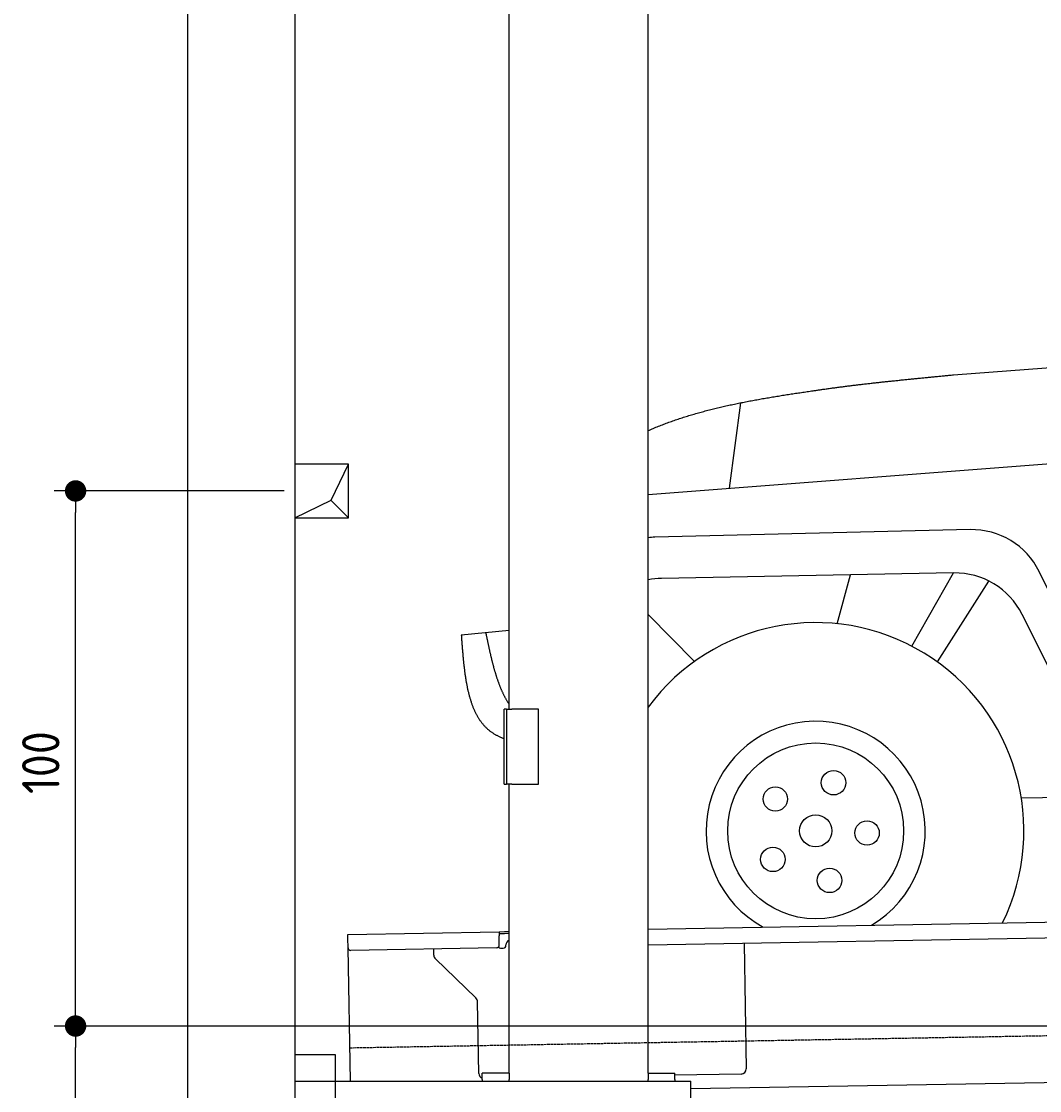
# Model space of a CAD drawing. Extents: x 562 to 7231, y 5567 to 12626.
# Tile 2 of 44: x 562 to 2464, y 7995 to 9993. Entities that reach past the tile are written whole.
import ezdxf

# ---------------------------------------------------------------- set-up
doc = ezdxf.new("R2010")
doc.units = 0
doc.linetypes.add('GEN3', pattern=[6.25, 5, -1.25])
doc.layers.get('0').update_dxf_attribs({"linetype": 'CONTINUOUS'})
doc.layers.get('DEFPOINTS').update_dxf_attribs({"linetype": 'CONTINUOUS'})
for name, color, linetype in [('3', 6, 'GEN3'), ('4', 3, 'CONTINUOUS'), ('5', 3, 'CONTINUOUS'), ('BREAKTHROUGH', 1, 'CONTINUOUS'), ('CAR', 10, 'CONTINUOUS')]:
    doc.layers.add(name, color=color, linetype=linetype)
doc.styles.get("Standard").update_dxf_attribs({"font": 'ISOCP.SHX'})
doc.dimstyles.get("Standard").update_dxf_attribs({"dimscale": 5, "dimtxt": 0.18, "dimasz": 0.18, "dimexe": 0.18, "dimexo": 0.0625, "dimgap": 0.09, "dimtad": 0, "dimtih": 1, "dimtoh": 1, "dimzin": 0, "dimcen": 0.09, "dimazin": 3, "dimtfac": 1, "dimtofl": 0, "dimtmove": 0, "dimatfit": 3})

# ---------------------------------------------------------------- blocks, each defined once
blk = doc.blocks.new('PUNKT')
at = {"layer": '4', "color": 0, "linetype": 'BYBLOCK'}
blk.add_line((-0.5, 0), (-1, 0), dxfattribs=at)
at = {"layer": '4', "color": 0, "linetype": 'BYBLOCK', "const_width": 0.5}
blk.add_lwpolyline([(-0.25, 0, 1), (0.25, 0, 1)], format="xyb", close=True, dxfattribs=at)
blk = doc.blocks.new('*U20')
at = {"layer": '4', "color": 2}
blk.add_text('205', height=70, rotation=90, dxfattribs=at).set_placement((632.8, 7016.8))
blk = doc.blocks.new('*D6')
at = {"layer": '4'}
for p, q in [((2061.8, 8115.9), (622.8, 8115.9)), ((662.8, 6105.9), (662.8, 8075.9)), ((1052.8, 6065.9), (622.8, 6065.9))]:
    blk.add_line(p, q, dxfattribs=at)
at = {"layer": 'DEFPOINTS', "color": 0}
for p in [(662.8, 8115.9), (2081.8, 8115.9), (1072.8, 6065.9)]:
    blk.add_point(p, dxfattribs=at)
blk.add_blockref('*U20', (0, 0))
at = {"layer": '4', "xscale": 40, "yscale": 40, "zscale": 40}
for p, rotation in [((662.8, 8115.9), 90), ((662.8, 6065.9), 270)]:
    blk.add_blockref('PUNKT', p, dxfattribs=dict(at, rotation=rotation))
blk = doc.blocks.new('*U19')
at = {"layer": '4', "color": 2}
blk.add_text('100', height=70, rotation=90, dxfattribs=at).set_placement((632.8, 8549.4))
blk = doc.blocks.new('*D7')
at = {"layer": '4'}
for p, q in [((1052.8, 9115.9), (622.8, 9115.9)), ((662.8, 8155.9), (662.8, 9075.9)), ((852.8, 8115.9), (622.8, 8115.9))]:
    blk.add_line(p, q, dxfattribs=at)
blk.add_blockref('*U19', (0, 0))
at = {"layer": '4', "xscale": 40, "yscale": 40, "zscale": 40}
for p, rotation in [((662.8, 9115.9), 90), ((662.8, 8115.9), 270)]:
    blk.add_blockref('PUNKT', p, dxfattribs=dict(at, rotation=rotation))

msp = doc.modelspace()

# ---------------------------------------------------------------- linework, layer by layer
for p, q in [((872.775, 5815.902), (872.775, 12315.902)), ((1072.775, 12115.902), (1072.775, 6065.902)), ((1472.775, 8708.018), (1472.775, 10433.018)), ((1732.775, 8028.018), (1732.775, 10433.018)), ((1467.775, 8708.018), (1463.775, 8708.018)), ((1463.775, 8568.018), (1463.775, 8708.018)), ((1467.775, 8708.018), (1477.775, 8708.018)), ((1467.775, 8708.018), (1467.775, 8568.018)), ((1527.775, 8708.018), (1477.775, 8708.018)), ((1527.775, 8568.018), (1527.775, 8708.018)), ((1463.775, 8568.018), (1467.775, 8568.018)), ((1477.775, 8568.018), (1467.775, 8568.018)), ((1472.775, 8027.85), (1472.775, 8568.018)), ((1477.775, 8568.018), (1527.775, 8568.018)), ((1732.775, 8297.073), (4392.087, 8343.491)), ((4387.611, 8313.408), (1732.775, 8267.068)), ((1171.578, 8287.277), (1454.035, 8292.207)), ((1171.717, 8279.278), (1171.578, 8287.277)), ((1172.014, 8262.281), (1171.717, 8279.278)), ((1454.035, 8292.207), (1464.033, 8292.382)), ((1454.035, 8292.207), (1454.174, 8284.208)), ((1464.103, 8288.382), (1454.104, 8288.208)), ((1454.471, 8267.211), (1454.174, 8284.208)), ((1464.033, 8292.382), (1472.775, 8292.534)), ((1472.775, 8288.534), (1464.103, 8288.382)), ((1176.365, 8013.018), (1172.014, 8262.281)), ((1449.559, 8262.124), (1177.1, 8257.369)), ((1332.284, 8248.218), (1332.077, 8260.074)), ((1457.075, 8261.256), (1462.075, 8261.343)), ((1466.987, 8266.429), (1466.969, 8267.429)), ((1911.989, 8270.196), (1916.072, 8036.232)), ((1410.761, 8168.362), (1335.336, 8241.199)), ((1416.149, 8027.506), (1413.812, 8161.343)), ((1072.775, 8063.018), (1147.775, 8063.018)), ((1147.775, 8063.018), (1147.775, 7858.018)), ((4146.361, 8039.156), (1812.775, 7998.423)), ((1072.775, 8013.018), (1812.775, 8013.018)), ((1472.775, 8028.018), (1422.775, 8028.018)), ((1422.775, 8016.018), (1422.775, 8028.018)), ((1422.775, 8016.018), (1422.775, 8013.018)), ((1472.775, 8027.85), (1472.775, 8016.018)), ((1472.775, 8013.018), (1472.775, 8016.018)), ((1732.775, 8028.018), (1782.775, 8028.018)), ((1732.775, 8027.85), (1732.775, 8016.018)), ((1732.775, 8013.018), (1732.775, 8016.018)), ((1782.775, 8016.018), (1782.775, 8028.018)), ((1906.248, 8026.059), (1782.775, 8023.904)), ((1782.775, 8016.018), (1782.775, 8013.018)), ((1812.775, 7908.018), (1812.775, 8013.018))]:
    msp.add_line(p, q)
for centre, radius, start, end in [((1476.968, 8267.604), 10, 114.787438, 181), ((1177.013, 8262.368), 5, 181, 271), ((1449.472, 8267.124), 5, 271, 1), ((1456.988, 8266.255), 5, 214.236717, 271), ((1461.987, 8266.342), 5, 271, 1), ((1342.282, 8248.392), 10, 181, 226), ((1403.814, 8161.169), 10, 1, 46), ((1906.074, 8036.057), 10, 271, 1), ((1426.147, 8027.68), 10, 181, 250.293428)]:
    msp.add_arc(centre, radius, start, end)
at = {"layer": '3'}
msp.add_line((1175.278, 8075.309), (6230.443, 8163.547), dxfattribs=at)
at = {"layer": '5'}
msp.add_line((6272.775, 8115.902), (872.775, 8115.902), dxfattribs=at)
at = {"layer": 'BREAKTHROUGH'}
for p, q in [((1140.148, 9098.855), (1172.775, 9165.902)), ((1072.775, 9065.902), (1140.148, 9098.855)), ((1139.929, 9098.748), (1172.775, 9065.902))]:
    msp.add_line(p, q, dxfattribs=at)
msp.add_lwpolyline([(1172.775, 9165.902), (1072.775, 9165.902), (1072.775, 9065.902), (1172.775, 9065.902)], close=True, dxfattribs=at)
at = {"layer": 'CAR'}
for p, q in [((2303.335, 9332.816), (2657.25, 9359.752)), ((1884.853, 9120.824), (1905.781, 9280.693)), ((1732.773, 9109.094), (2615.797, 9177.205)), ((2334.322, 9043.548), (1745.064, 9029.332)), ((2303.632, 8962.66), (1757.618, 8952.439)), ((2085.693, 8867.736), (2110.755, 8959.05)), ((2225.528, 8825.794), (2303.632, 8962.66)), ((2668.567, 8546.384), (2463.425, 8965.175)), ((2273.276, 8796.377), (2369.504, 8947.582)), ((1732.773, 8885.228), (1819.568, 8797.298)), ((2601.454, 8545.262), (2431.478, 8885.284)), ((1383.547, 8846.839), (1472.773, 8855.938)), ((2430.042, 8542.394), (2601.454, 8545.262))]:
    msp.add_line(p, q, dxfattribs=at)
for points in [[(2039.13, 9302.91, 0), (2041.12, 9303.21, 0), (2043.11, 9303.51, 0), (2045.11, 9303.8, 0), (2047.11, 9304.1, 0), (2049.11, 9304.39, 0), (2051.11, 9304.68, 0), (2053.11, 9304.97, 0), (2055.12, 9305.26, 0), (2057.13, 9305.55, 0), (2059.14, 9305.83, 0), (2061.15, 9306.12, 0), (2063.16, 9306.4, 0), (2065.18, 9306.68, 0), (2067.2, 9306.96, 0), (2069.22, 9307.24, 0), (2071.24, 9307.52, 0), (2073.26, 9307.79, 0), (2075.29, 9308.07, 0), (2077.32, 9308.34, 0), (2079.34, 9308.61, 0), (2081.38, 9308.88, 0), (2083.41, 9309.15, 0), (2085.44, 9309.42, 0), (2087.48, 9309.69, 0), (2089.52, 9309.95, 0), (2091.56, 9310.22, 0), (2093.6, 9310.48, 0), (2095.64, 9310.74, 0), (2097.68, 9311.01, 0), (2099.73, 9311.27, 0), (2101.78, 9311.52, 0), (2103.83, 9311.78, 0), (2105.88, 9312.04, 0), (2107.93, 9312.29, 0), (2109.98, 9312.55, 0), (2112.04, 9312.8, 0), (2114.1, 9313.05, 0), (2116.15, 9313.31, 0), (2118.21, 9313.56, 0), (2120.28, 9313.8, 0), (2122.34, 9314.05, 0), (2124.4, 9314.3, 0), (2126.47, 9314.55, 0), (2128.54, 9314.79, 0), (2130.6, 9315.03, 0), (2132.67, 9315.28, 0), (2134.75, 9315.52, 0), (2136.82, 9315.76, 0), (2138.89, 9316, 0), (2140.97, 9316.24, 0), (2143.04, 9316.48, 0), (2145.12, 9316.72, 0), (2147.2, 9316.95, 0), (2149.28, 9317.19, 0), (2151.36, 9317.42, 0), (2153.44, 9317.66, 0), (2155.53, 9317.89, 0), (2157.61, 9318.12, 0), (2159.7, 9318.35, 0), (2161.79, 9318.58, 0), (2163.87, 9318.81, 0), (2165.96, 9319.04, 0), (2168.05, 9319.27, 0), (2170.15, 9319.5, 0), (2172.24, 9319.72, 0), (2174.33, 9319.95, 0), (2176.43, 9320.18, 0), (2178.52, 9320.4, 0), (2180.62, 9320.62, 0), (2182.72, 9320.85, 0), (2184.82, 9321.07, 0), (2186.91, 9321.29, 0), (2189.02, 9321.51, 0), (2191.12, 9321.73, 0), (2193.22, 9321.95, 0), (2195.32, 9322.17, 0), (2197.43, 9322.39, 0), (2199.53, 9322.61, 0), (2201.64, 9322.83, 0), (2203.74, 9323.04, 0), (2205.85, 9323.26, 0), (2207.96, 9323.48, 0), (2210.07, 9323.69, 0), (2212.18, 9323.91, 0), (2214.29, 9324.12, 0), (2216.4, 9324.33, 0), (2218.51, 9324.55, 0), (2220.62, 9324.76, 0), (2222.73, 9324.97, 0), (2224.85, 9325.18, 0), (2226.96, 9325.4, 0), (2229.07, 9325.61, 0), (2231.19, 9325.82, 0), (2233.31, 9326.03, 0), (2235.42, 9326.24, 0), (2237.54, 9326.45, 0), (2239.66, 9326.66, 0), (2241.77, 9326.87, 0), (2243.89, 9327.07, 0), (2246.01, 9327.28, 0), (2248.13, 9327.49, 0), (2250.25, 9327.7, 0), (2252.37, 9327.9, 0), (2254.49, 9328.11, 0), (2256.61, 9328.32, 0), (2258.73, 9328.52, 0), (2260.85, 9328.73, 0), (2262.98, 9328.94, 0), (2265.1, 9329.14, 0), (2267.22, 9329.35, 0), (2269.34, 9329.55, 0), (2271.47, 9329.76, 0), (2273.59, 9329.96, 0), (2275.71, 9330.17, 0), (2277.84, 9330.37, 0), (2279.96, 9330.57, 0), (2282.09, 9330.78, 0), (2284.21, 9330.98, 0), (2286.34, 9331.19, 0), (2288.46, 9331.39, 0), (2290.59, 9331.59, 0), (2292.71, 9331.8, 0), (2294.84, 9332, 0), (2296.96, 9332.21, 0), (2299.09, 9332.41, 0), (2301.21, 9332.61, 0), (2303.34, 9332.82, 0)], [(1732.77, 9228.66, 0), (1735.16, 9229.71, 0), (1737.55, 9230.75, 0), (1739.95, 9231.77, 0), (1742.35, 9232.79, 0), (1744.76, 9233.79, 0), (1747.17, 9234.79, 0), (1749.59, 9235.77, 0), (1752.01, 9236.75, 0), (1754.44, 9237.71, 0), (1756.87, 9238.67, 0), (1759.3, 9239.62, 0), (1761.74, 9240.55, 0), (1764.19, 9241.48, 0), (1766.63, 9242.4, 0), (1769.09, 9243.31, 0), (1771.54, 9244.21, 0), (1774.01, 9245.1, 0), (1776.47, 9245.98, 0), (1778.94, 9246.86, 0), (1781.41, 9247.72, 0), (1783.89, 9248.58, 0), (1786.38, 9249.42, 0), (1788.86, 9250.26, 0), (1791.35, 9251.09, 0), (1793.85, 9251.91, 0), (1796.34, 9252.72, 0), (1798.85, 9253.53, 0), (1801.35, 9254.32, 0), (1803.86, 9255.11, 0), (1806.38, 9255.89, 0), (1808.89, 9256.66, 0), (1811.41, 9257.43, 0), (1813.94, 9258.19, 0), (1816.47, 9258.93, 0), (1819, 9259.68, 0), (1821.54, 9260.41, 0), (1824.07, 9261.14, 0), (1826.62, 9261.85, 0), (1829.16, 9262.57, 0), (1831.71, 9263.27, 0), (1834.27, 9263.97, 0), (1836.82, 9264.66, 0), (1839.38, 9265.34, 0), (1841.94, 9266.02, 0), (1844.51, 9266.69, 0), (1847.08, 9267.35, 0), (1849.65, 9268.01, 0), (1852.23, 9268.66, 0), (1854.8, 9269.3, 0), (1857.39, 9269.94, 0), (1859.97, 9270.57, 0), (1862.56, 9271.19, 0), (1865.15, 9271.81, 0), (1867.74, 9272.42, 0), (1870.34, 9273.03, 0), (1872.94, 9273.63, 0), (1875.54, 9274.22, 0), (1878.14, 9274.81, 0), (1880.75, 9275.39, 0), (1883.36, 9275.97, 0), (1885.97, 9276.54, 0), (1888.58, 9277.11, 0), (1891.2, 9277.67, 0), (1893.82, 9278.23, 0), (1896.44, 9278.78, 0), (1899.07, 9279.32, 0), (1901.69, 9279.86, 0), (1904.32, 9280.4, 0), (1906.95, 9280.93, 0), (1909.59, 9281.46, 0), (1912.22, 9281.98, 0), (1914.86, 9282.49, 0), (1917.5, 9283.01, 0), (1920.14, 9283.51, 0), (1922.79, 9284.02, 0), (1925.43, 9284.52, 0), (1928.08, 9285.01, 0), (1930.73, 9285.5, 0), (1933.39, 9285.99, 0), (1936.04, 9286.47, 0), (1938.69, 9286.95, 0), (1941.35, 9287.43, 0), (1944.01, 9287.9, 0), (1946.67, 9288.37, 0), (1949.34, 9288.83, 0), (1952, 9289.3, 0), (1954.67, 9289.75, 0), (1957.33, 9290.21, 0), (1960, 9290.66, 0), (1962.67, 9291.11, 0), (1965.34, 9291.55, 0), (1968.02, 9292, 0), (1970.69, 9292.43, 0), (1973.37, 9292.87, 0), (1976.04, 9293.31, 0), (1978.72, 9293.74, 0), (1981.4, 9294.17, 0), (1984.08, 9294.59, 0), (1986.77, 9295.02, 0), (1989.45, 9295.44, 0), (1992.13, 9295.86, 0), (1994.82, 9296.28, 0), (1997.5, 9296.69, 0), (2000.19, 9297.1, 0), (2002.88, 9297.52, 0), (2005.57, 9297.93, 0), (2008.26, 9298.33, 0), (2010.95, 9298.74, 0), (2013.64, 9299.14, 0), (2016.33, 9299.55, 0), (2019.02, 9299.95, 0), (2021.71, 9300.35, 0), (2024.41, 9300.75, 0), (2027.1, 9301.15, 0), (2029.8, 9301.54, 0), (2032.49, 9301.94, 0), (2035.19, 9302.34, 0), (2037.88, 9302.73, 0), (2040.58, 9303.12, 0), (2043.28, 9303.52, 0), (2045.97, 9303.91, 0), (2048.67, 9304.3, 0), (2051.37, 9304.69, 0), (2054.06, 9305.08, 0), (2056.76, 9305.48, 0), (2059.46, 9305.87, 0), (2062.16, 9306.26, 0)], [(1383.55, 8846.84, 0), (1383.66, 8845.21, 0), (1383.78, 8843.57, 0), (1383.9, 8841.94, 0), (1384.02, 8840.31, 0), (1384.14, 8838.68, 0), (1384.26, 8837.04, 0), (1384.38, 8835.41, 0), (1384.5, 8833.78, 0), (1384.62, 8832.15, 0), (1384.74, 8830.52, 0), (1384.86, 8828.9, 0), (1384.99, 8827.27, 0), (1385.11, 8825.65, 0), (1385.24, 8824.02, 0), (1385.37, 8822.4, 0), (1385.49, 8820.78, 0), (1385.63, 8819.16, 0), (1385.76, 8817.54, 0), (1385.89, 8815.92, 0), (1386.03, 8814.31, 0), (1386.16, 8812.7, 0), (1386.3, 8811.09, 0), (1386.44, 8809.48, 0), (1386.59, 8807.87, 0), (1386.73, 8806.27, 0), (1386.88, 8804.67, 0), (1387.03, 8803.07, 0), (1387.18, 8801.48, 0), (1387.34, 8799.88, 0), (1387.5, 8798.29, 0), (1387.66, 8796.71, 0), (1387.82, 8795.12, 0), (1387.99, 8793.54, 0), (1388.16, 8791.96, 0), (1388.33, 8790.39, 0), (1388.51, 8788.82, 0), (1388.69, 8787.25, 0), (1388.87, 8785.69, 0), (1389.06, 8784.13, 0), (1389.25, 8782.57, 0), (1389.44, 8781.02, 0), (1389.64, 8779.47, 0), (1389.84, 8777.93, 0), (1390.05, 8776.39, 0), (1390.26, 8774.86, 0), (1390.47, 8773.33, 0), (1390.69, 8771.8, 0), (1390.91, 8770.28, 0), (1391.14, 8768.76, 0), (1391.37, 8767.25, 0), (1391.6, 8765.75, 0), (1391.84, 8764.24, 0), (1392.09, 8762.75, 0), (1392.34, 8761.26, 0), (1392.6, 8759.77, 0), (1392.86, 8758.29, 0), (1393.12, 8756.82, 0), (1393.39, 8755.35, 0), (1393.67, 8753.88, 0), (1393.95, 8752.43, 0), (1394.24, 8750.97, 0), (1394.53, 8749.53, 0), (1394.83, 8748.09, 0), (1395.14, 8746.66, 0), (1395.45, 8745.23, 0), (1395.76, 8743.81, 0), (1396.09, 8742.4, 0), (1396.41, 8740.99, 0), (1396.75, 8739.59, 0), (1397.09, 8738.19, 0), (1397.44, 8736.81, 0), (1397.79, 8735.43, 0), (1398.16, 8734.06, 0), (1398.52, 8732.69, 0), (1398.9, 8731.33, 0), (1399.28, 8729.98, 0), (1399.67, 8728.64, 0), (1400.07, 8727.31, 0), (1400.47, 8725.98, 0), (1400.88, 8724.66, 0), (1401.3, 8723.35, 0), (1401.72, 8722.04, 0), (1402.16, 8720.75, 0), (1402.6, 8719.46, 0), (1403.05, 8718.18, 0), (1403.5, 8716.91, 0), (1403.97, 8715.65, 0), (1404.44, 8714.4, 0), (1404.92, 8713.15, 0), (1405.41, 8711.92, 0), (1405.91, 8710.69, 0), (1406.41, 8709.47, 0), (1406.93, 8708.26, 0), (1407.45, 8707.06, 0), (1407.98, 8705.87, 0), (1408.52, 8704.69, 0), (1409.07, 8703.52, 0), (1409.63, 8702.36, 0), (1410.2, 8701.21, 0), (1410.77, 8700.07, 0), (1411.36, 8698.93, 0), (1411.96, 8697.81, 0), (1412.56, 8696.7, 0), (1413.17, 8695.6, 0), (1413.8, 8694.51, 0), (1414.43, 8693.43, 0), (1415.07, 8692.36, 0), (1415.73, 8691.3, 0), (1416.39, 8690.25, 0), (1417.06, 8689.21, 0), (1417.75, 8688.18, 0), (1418.44, 8687.17, 0), (1419.15, 8686.16, 0), (1419.86, 8685.17, 0), (1420.59, 8684.18, 0), (1421.32, 8683.21, 0), (1422.07, 8682.25, 0), (1422.83, 8681.3, 0), (1423.6, 8680.37, 0), (1424.38, 8679.44, 0), (1425.17, 8678.53, 0), (1425.97, 8677.63, 0), (1426.78, 8676.74, 0), (1427.61, 8675.86, 0), (1428.44, 8675, 0), (1429.29, 8674.15, 0), (1430.15, 8673.31, 0), (1431.02, 8672.48, 0), (1431.9, 8671.67, 0), (1432.8, 8670.87, 0), (1433.7, 8670.08, 0), (1434.62, 8669.3, 0), (1435.56, 8668.54, 0), (1436.5, 8667.79, 0), (1437.46, 8667.06, 0), (1438.42, 8666.34, 0), (1439.4, 8665.63, 0), (1440.4, 8664.93, 0), (1441.4, 8664.24, 0), (1442.42, 8663.57, 0), (1443.44, 8662.91, 0), (1444.48, 8662.27, 0), (1445.53, 8661.63, 0), (1446.59, 8661.01, 0), (1447.66, 8660.4, 0), (1448.75, 8659.8, 0), (1449.84, 8659.21, 0), (1450.95, 8658.63, 0), (1452.06, 8658.07, 0), (1453.19, 8657.51, 0), (1454.32, 8656.97, 0), (1455.47, 8656.44, 0), (1456.63, 8655.92, 0), (1457.79, 8655.41, 0), (1458.97, 8654.91, 0), (1460.16, 8654.42, 0), (1461.35, 8653.94, 0), (1462.56, 8653.47, 0), (1463.77, 8653.01, 0)], [(1429.09, 8851.48, 0), (1429.33, 8850.31, 0), (1429.57, 8849.14, 0), (1429.81, 8847.97, 0), (1430.06, 8846.79, 0), (1430.3, 8845.62, 0), (1430.54, 8844.45, 0), (1430.78, 8843.28, 0), (1431.03, 8842.11, 0), (1431.27, 8840.93, 0), (1431.51, 8839.76, 0), (1431.76, 8838.59, 0), (1432, 8837.42, 0), (1432.25, 8836.25, 0), (1432.49, 8835.08, 0), (1432.74, 8833.92, 0), (1432.99, 8832.75, 0), (1433.23, 8831.58, 0), (1433.48, 8830.42, 0), (1433.73, 8829.25, 0), (1433.98, 8828.09, 0), (1434.23, 8826.92, 0), (1434.48, 8825.76, 0), (1434.73, 8824.6, 0), (1434.98, 8823.44, 0), (1435.24, 8822.28, 0), (1435.49, 8821.12, 0), (1435.75, 8819.96, 0), (1436, 8818.81, 0), (1436.26, 8817.65, 0), (1436.52, 8816.5, 0), (1436.78, 8815.34, 0), (1437.04, 8814.19, 0), (1437.3, 8813.04, 0), (1437.56, 8811.89, 0), (1437.83, 8810.75, 0), (1438.09, 8809.6, 0), (1438.36, 8808.46, 0), (1438.63, 8807.32, 0), (1438.9, 8806.17, 0), (1439.17, 8805.04, 0), (1439.44, 8803.9, 0), (1439.72, 8802.76, 0), (1439.99, 8801.63, 0), (1440.27, 8800.5, 0), (1440.55, 8799.37, 0), (1440.83, 8798.24, 0), (1441.12, 8797.11, 0), (1441.4, 8795.99, 0), (1441.69, 8794.87, 0), (1441.98, 8793.75, 0), (1442.27, 8792.63, 0), (1442.56, 8791.52, 0), (1442.85, 8790.4, 0), (1443.15, 8789.29, 0), (1443.45, 8788.19, 0), (1443.75, 8787.08, 0), (1444.05, 8785.98, 0), (1444.36, 8784.87, 0), (1444.66, 8783.78, 0), (1444.97, 8782.68, 0), (1445.28, 8781.59, 0), (1445.6, 8780.5, 0), (1445.91, 8779.41, 0), (1446.23, 8778.32, 0), (1446.55, 8777.24, 0), (1446.87, 8776.16, 0), (1447.2, 8775.08, 0), (1447.53, 8774.01, 0), (1447.86, 8772.94, 0), (1448.19, 8771.87, 0), (1448.53, 8770.81, 0), (1448.87, 8769.75, 0), (1449.21, 8768.69, 0), (1449.56, 8767.63, 0), (1449.9, 8766.58, 0), (1450.25, 8765.53, 0), (1450.61, 8764.48, 0), (1450.96, 8763.44, 0), (1451.32, 8762.4, 0), (1451.68, 8761.37, 0), (1452.05, 8760.33, 0), (1452.42, 8759.31, 0), (1452.79, 8758.28, 0), (1453.16, 8757.26, 0), (1453.54, 8756.24, 0), (1453.92, 8755.23, 0), (1454.3, 8754.22, 0), (1454.69, 8753.21, 0), (1455.08, 8752.21, 0), (1455.47, 8751.21, 0), (1455.87, 8750.21, 0), (1456.27, 8749.22, 0), (1456.68, 8748.24, 0), (1457.08, 8747.25, 0), (1457.5, 8746.27, 0), (1457.91, 8745.3, 0), (1458.33, 8744.33, 0), (1458.75, 8743.36, 0), (1459.18, 8742.4, 0), (1459.61, 8741.44, 0), (1460.04, 8740.49, 0), (1460.48, 8739.54, 0), (1460.92, 8738.59, 0), (1461.37, 8737.65, 0), (1461.82, 8736.72, 0), (1462.27, 8735.79, 0), (1462.73, 8734.86, 0), (1463.19, 8733.94, 0), (1463.65, 8733.02, 0), (1464.12, 8732.11, 0), (1464.6, 8731.2, 0), (1465.07, 8730.3, 0), (1465.56, 8729.4, 0), (1466.04, 8728.51, 0), (1466.53, 8727.62, 0), (1467.03, 8726.74, 0), (1467.53, 8725.86, 0), (1468.03, 8724.98, 0), (1468.54, 8724.12, 0), (1469.05, 8723.25, 0), (1469.57, 8722.4, 0), (1470.09, 8721.54, 0), (1470.62, 8720.7, 0), (1471.15, 8719.86, 0), (1471.69, 8719.02, 0), (1472.23, 8718.19, 0), (1472.77, 8717.36, 0)]]:
    msp.add_polyline3d(points, dxfattribs=at)
for centre, radius in [((2045.78, 8480.587), 164.407), ((2079.166, 8570.687), 22.867), ((1970.406, 8540.181), 22.867), ((2045.78, 8480.587), 30.044), ((2141.788, 8476.677), 22.867), ((1965.81, 8427.318), 22.867), ((2071.73, 8388.07), 22.867)]:
    msp.add_circle(centre, radius, dxfattribs=at)
for centre, radius, start, end in [((2337.698, 8903.589), 140, 26.097639, 91.382058), ((1748.44, 8889.372), 140, 91.382058, 96.425404), ((1760.238, 8812.464), 140, 91.072383, 101.313546), ((2306.253, 8822.685), 140, 26.560342, 91.072383), ((2045.78, 8480.587), 389.202, 333.780138, 143.535779), ((2045.78, 8480.587), 204.856, 300.655635, 241.344365)]:
    msp.add_arc(centre, radius, start, end, dxfattribs=at)

# ---------------------------------------------------------------- dimensions: what is measured, and where the dimension line sits
at = {"layer": '4'}
for base, p1, p2, picture, middle in [((662.772, 9115.902), (872.775, 8115.902), (1072.775, 9115.902), '*D7', (597.772, 8615.902)), ((662.772, 8115.902), (1072.775, 6065.902), (2081.844, 8115.902), '*D6', (597.765, 7090.902))]:
    dim = msp.add_linear_dim(base=base, p1=p1, p2=p2, angle=90, dimstyle='Standard', dxfattribs=at)
    dim.commit()
    dim.dimension.update_dxf_attribs({"geometry": picture, "text_midpoint": middle})

doc.saveas('drawing.dxf')
